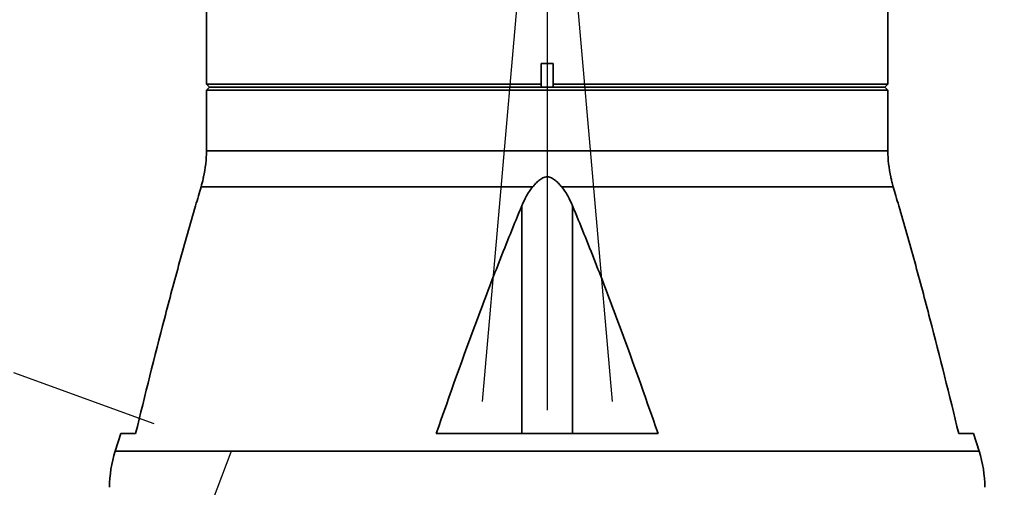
# Model space of a CAD drawing. Header units: millimetres. Extents: x 0 to 4200, y 0 to 2974.
# Tile 13 of 40: x 1206 to 1374, y 1653 to 1733. Entities that reach past the tile are written whole.
import ezdxf

# ---------------------------------------------------------------- set-up
doc = ezdxf.new("R2010")
doc.units = ezdxf.units.MM
doc.header["$LTSCALE"] = 10
doc.linetypes.add('CENTERX2', pattern=[20.32, 12.7, -2.54, 2.54, -2.54])
doc.layers.add('中心线层', color=6, linetype='CENTERX2', lineweight=25)
doc.layers.add('标注层', color=150, linetype='Continuous')
doc.styles.add('SLDTEXTSTYLE1', font='仿宋_GB2312')
doc.dimstyles.new('SLDDIMSTYLE0', dxfattribs={"dimtxt": 35, "dimasz": 40, "dimexe": 0, "dimexo": 0.0625, "dimgap": 8.75, "dimtad": 0, "dimtih": 1, "dimtoh": 1, "dimrnd": 1e-09, "dimzin": 12, "dimdsep": 46, "dimtxsty": 'SLDTEXTSTYLE1', "dimsah": 1, "dimcen": 0, "dimadec": 0, "dimazin": 3, "dimtfac": 1, "dimtdec": 3, "dimtofl": 0, "dimtmove": 0, "dimatfit": 3, "dimfxl": 1, "dimfrac": 2, "dimtolj": 1, "dimtzin": 12, "dimarcsym": 0})

# ---------------------------------------------------------------- blocks, each defined once
blk = doc.blocks.new('_D')
at = {"layer": '标注层'}
for p, q in [((1647.32, 2033.11), (1785.08, 2126.8)), ((1785.08, 2126.8), (1894.88, 2126.8))]:
    blk.add_line(p, q, dxfattribs=at)
blk.add_solid([(1647.32, 2033.11), (1683.21, 2051.47), (1677.59, 2059.74)], dxfattribs=at)
at = {"layer": '标注层', "char_height": 35, "attachment_point": 1, "style": 'SLDTEXTSTYLE1'}
for s, insert in [('%%c', (1795.08, 2171.92)), ('850', (1833.78, 2171.92))]:
    blk.add_mtext(s, dxfattribs=dict(at, insert=insert))
blk = doc.blocks.new('SW_CENTERMARKSYMBOL_1')
at = {"layer": '中心线层', "color": 0}
blk.add_line((0, -1), (0, -425.5), dxfattribs=at)

msp = doc.modelspace()

# ---------------------------------------------------------------- linework, layer by layer
at = {"color": 7, "linetype": 'Continuous', "lineweight": 35}
for p, q in [((1353.895, 1721.608), (1353.895, 1792.926)), ((1237.895, 1736.105), (1237.895, 1721.608)), ((1294.89, 1721.608), (1294.89, 1725.105)), ((1296.9, 1725.105), (1296.9, 1721.608)), ((1237.895, 1721.608), (1238.395, 1721.108)), ((1237.895, 1721.608), (1294.89, 1721.608)), ((1294.89, 1721.417), (1294.89, 1721.608)), ((1296.9, 1721.608), (1353.895, 1721.608)), ((1296.9, 1721.608), (1296.9, 1721.417)), ((1353.395, 1721.108), (1353.895, 1721.608)), ((1238.395, 1721.105), (1237.895, 1720.605)), ((1237.895, 1720.605), (1237.895, 1710.26)), ((1353.895, 1720.605), (1237.895, 1720.605)), ((1238.395, 1721.108), (1294.938, 1721.108)), ((1238.395, 1721.105), (1353.395, 1721.105)), ((1294.938, 1721.105), (1294.938, 1721.108)), ((1296.852, 1721.108), (1353.395, 1721.108)), ((1296.852, 1721.108), (1296.852, 1721.105)), ((1353.895, 1720.605), (1353.395, 1721.105)), ((1353.895, 1710.26), (1353.895, 1720.605)), ((1293.423, 1704.104), (1236.976, 1704.104)), ((1354.814, 1704.104), (1298.367, 1704.104)), ((1291.593, 1700.89), (1291.593, 1662.105)), ((1300.197, 1700.89), (1300.197, 1662.105)), ((1223.336, 1662.105), (1222.366, 1659.107)), ((1223.336, 1662.105), (1225.834, 1662.105)), ((1277.02, 1662.105), (1314.77, 1662.105)), ((1365.956, 1662.105), (1368.454, 1662.105)), ((1369.424, 1659.107), (1368.454, 1662.105))]:
    msp.add_line(p, q, dxfattribs=at)
at = {"color": 8, "linetype": 'Continuous', "lineweight": 35}
for p, q in [((1237.895, 1710.26), (1295.895, 1710.26)), ((1295.895, 1710.26), (1353.895, 1710.26)), ((1222.366, 1659.107), (1295.895, 1659.107)), ((1295.895, 1659.107), (1369.424, 1659.107))]:
    msp.add_line(p, q, dxfattribs=at)
at = {"color": 7, "linetype": 'Continuous', "lineweight": 35}
for centre, start, end in [((1217.895, 1710.26), 347.10288, 0), ((1373.895, 1710.26), 180, 192.89422), ((1241.395, 1652.951), 162.07208, 180), ((1350.395, 1652.951), 0, 17.92792)]:
    msp.add_arc(centre, 20, start, end, dxfattribs=at)
msp.add_open_spline([(1294.89, 1725.105), (1295.56, 1725.105), (1296.23, 1725.105), (1296.9, 1725.105)], degree=3, dxfattribs=at)
for points, knots in [([(1238.395, 1721.105), (1238.395, 1721.105), (1238.758, 1721.105), (1240.195, 1721.105), (1241.27, 1721.105), (1244.091, 1721.105), (1245.838, 1721.105), (1249.936, 1721.105), (1252.289, 1721.105), (1257.51, 1721.105), (1260.38, 1721.105), (1266.529, 1721.105), (1269.807, 1721.105), (1276.652, 1721.105), (1280.216, 1721.105), (1287.498, 1721.105), (1291.215, 1721.105), (1294.938, 1721.105)], [0, 0, 0, 0, 0.125, 0.125, 0.25, 0.25, 0.375, 0.375, 0.5, 0.5, 0.625, 0.625, 0.75, 0.75, 0.875, 0.875, 1, 1, 1, 1]), ([(1294.938, 1721.108), (1294.931, 1721.134), (1294.916, 1721.184), (1294.901, 1721.261), (1294.892, 1721.339), (1294.891, 1721.391), (1294.89, 1721.417)], [0, 0, 0, 0, 0.2471347, 0.4956598, 0.7463586, 1, 1, 1, 1]), ([(1295.367, 1721.105), (1295.345, 1721.105), (1295.229, 1721.105), (1295.065, 1721.105), (1294.981, 1721.105), (1294.938, 1721.105)], [0, 0, 0, 0, 0.10205679, 0.55102851, 1, 1, 1, 1]), ([(1296.852, 1721.105), (1296.809, 1721.105), (1296.725, 1721.105), (1296.561, 1721.105), (1296.445, 1721.105), (1296.423, 1721.105)], [0, 0, 0, 0, 0.44897149, 0.89794321, 1, 1, 1, 1]), ([(1296.9, 1721.417), (1296.899, 1721.391), (1296.898, 1721.339), (1296.889, 1721.261), (1296.874, 1721.184), (1296.859, 1721.134), (1296.852, 1721.108)], [0, 0, 0, 0, 0.2536414, 0.5043402, 0.7528653, 1, 1, 1, 1]), ([(1296.852, 1721.105), (1300.264, 1721.105), (1303.672, 1721.105), (1310.369, 1721.105), (1313.659, 1721.105), (1320.017, 1721.105), (1323.084, 1721.105), (1328.901, 1721.105), (1331.65, 1721.105), (1336.741, 1721.105), (1339.084, 1721.105), (1343.29, 1721.105), (1345.152, 1721.105), (1348.339, 1721.105), (1349.663, 1721.105), (1351.73, 1721.105), (1352.473, 1721.105), (1352.913, 1721.105)], [0, 0, 0, 0, 0.125, 0.125, 0.25, 0.25, 0.375, 0.375, 0.5, 0.5, 0.625, 0.625, 0.75, 0.75, 0.875, 0.875, 1, 1, 1, 1]), ([(1237.392, 1705.799), (1237.39, 1705.793), (1237.387, 1705.776), (1237.282, 1705.257), (1237.105, 1704.593), (1236.976, 1704.104)], [0, 0, 0, 0, 0.1388711, 0.3661707, 1, 1, 1, 1]), ([(1293.423, 1704.104), (1293.585, 1704.3), (1293.754, 1704.493), (1294.108, 1704.864), (1294.295, 1705.044), (1294.692, 1705.37), (1294.902, 1705.517), (1295.256, 1705.687), (1295.38, 1705.734), (1295.633, 1705.799), (1295.766, 1705.816), (1296.16, 1705.816), (1296.419, 1705.743), (1296.888, 1705.517), (1297.105, 1705.365), (1297.502, 1705.038), (1297.686, 1704.861), (1298.037, 1704.492), (1298.205, 1704.3), (1298.367, 1704.104)], [0, 0, 0, 0, 0.125, 0.125, 0.25, 0.25, 0.375, 0.375, 0.4375, 0.4375, 0.5, 0.5, 0.625, 0.625, 0.75, 0.75, 0.875, 0.875, 1, 1, 1, 1]), ([(1354.814, 1704.104), (1354.731, 1704.406), (1354.564, 1705.015), (1354.436, 1705.612), (1354.391, 1705.834), (1354.397, 1705.804), (1354.398, 1705.799)], [0, 0, 0, 0, 0.39048291, 0.78461, 0.96116884, 1, 1, 1, 1]), ([(1236.039, 1700.89), (1236.206, 1701.46), (1236.37, 1702.018), (1236.684, 1703.097), (1236.835, 1703.619), (1236.976, 1704.104)], [0, 0, 0, 0, 0.5, 0.5, 1, 1, 1, 1]), ([(1293.423, 1704.104), (1293.021, 1703.619), (1292.69, 1703.097), (1292.094, 1702.018), (1291.832, 1701.46), (1291.593, 1700.89)], [0, 0, 0, 0, 0.5, 0.5, 1, 1, 1, 1]), ([(1300.197, 1700.89), (1299.957, 1701.46), (1299.695, 1702.018), (1299.1, 1703.097), (1298.769, 1703.619), (1298.367, 1704.104)], [0, 0, 0, 0, 0.5, 0.5, 1, 1, 1, 1]), ([(1354.814, 1704.104), (1354.954, 1703.619), (1355.106, 1703.097), (1355.42, 1702.018), (1355.584, 1701.46), (1355.751, 1700.89)], [0, 0, 0, 0, 0.5, 0.5, 1, 1, 1, 1]), ([(1225.834, 1662.105), (1227.42, 1668.661), (1229.046, 1675.185), (1231.58, 1684.895), (1232.441, 1688.119), (1234.204, 1694.533), (1235.107, 1697.723), (1236.039, 1700.89)], [0, 0, 0, 0, 0.5, 0.5, 0.75, 0.75, 1, 1, 1, 1]), ([(1291.593, 1700.89), (1290.263, 1697.723), (1288.973, 1694.533), (1286.455, 1688.119), (1285.226, 1684.895), (1281.607, 1675.185), (1279.285, 1668.661), (1277.02, 1662.105)], [0, 0, 0, 0, 0.25, 0.25, 0.5, 0.5, 1, 1, 1, 1]), ([(1314.77, 1662.105), (1312.505, 1668.661), (1310.183, 1675.185), (1306.564, 1684.895), (1305.335, 1688.119), (1302.817, 1694.533), (1301.527, 1697.723), (1300.197, 1700.89)], [0, 0, 0, 0, 0.5, 0.5, 0.75, 0.75, 1, 1, 1, 1]), ([(1355.751, 1700.89), (1356.683, 1697.723), (1357.586, 1694.533), (1359.349, 1688.119), (1360.21, 1684.895), (1362.744, 1675.185), (1364.369, 1668.661), (1365.956, 1662.105)], [0, 0, 0, 0, 0.25, 0.25, 0.5, 0.5, 1, 1, 1, 1])]:
    msp.add_open_spline(points, degree=3, knots=knots, dxfattribs=at)
at = {"layer": '中心线层', "linetype": 'CENTERX2'}
for p, q in [((870.895, 1794.105), (1242.074, 1659.007)), ((1295.895, 1794.105), (1258.854, 1370.723)), ((1295.895, 1794.105), (1332.936, 1370.723))]:
    msp.add_line(p, q, dxfattribs=at)
for centre, radius, start, end in [((1295.895, 1794.105), 425, 275, 265), ((870.895, 1794.105), 395, 20, 340)]:
    msp.add_arc(centre, radius, start, end, dxfattribs=at)

# ---------------------------------------------------------------- block references
at = {"layer": '中心线层'}
msp.add_blockref('SW_CENTERMARKSYMBOL_1', (1295.895, 1794.105), dxfattribs=at)

# ---------------------------------------------------------------- dimensions: what is measured, and where the dimension line sits
at = {"layer": '标注层'}
dim = msp.add_diameter_dim_2p(p1=(944.468, 1555.099), p2=(1647.322, 2033.111), dimstyle='SLDDIMSTYLE0', dxfattribs=at)
dim.commit()
dim.dimension.update_dxf_attribs({"geometry": '_D', "text_midpoint": (1844.979, 2150.035), "dimtype": 163})

doc.saveas('drawing.dxf')
